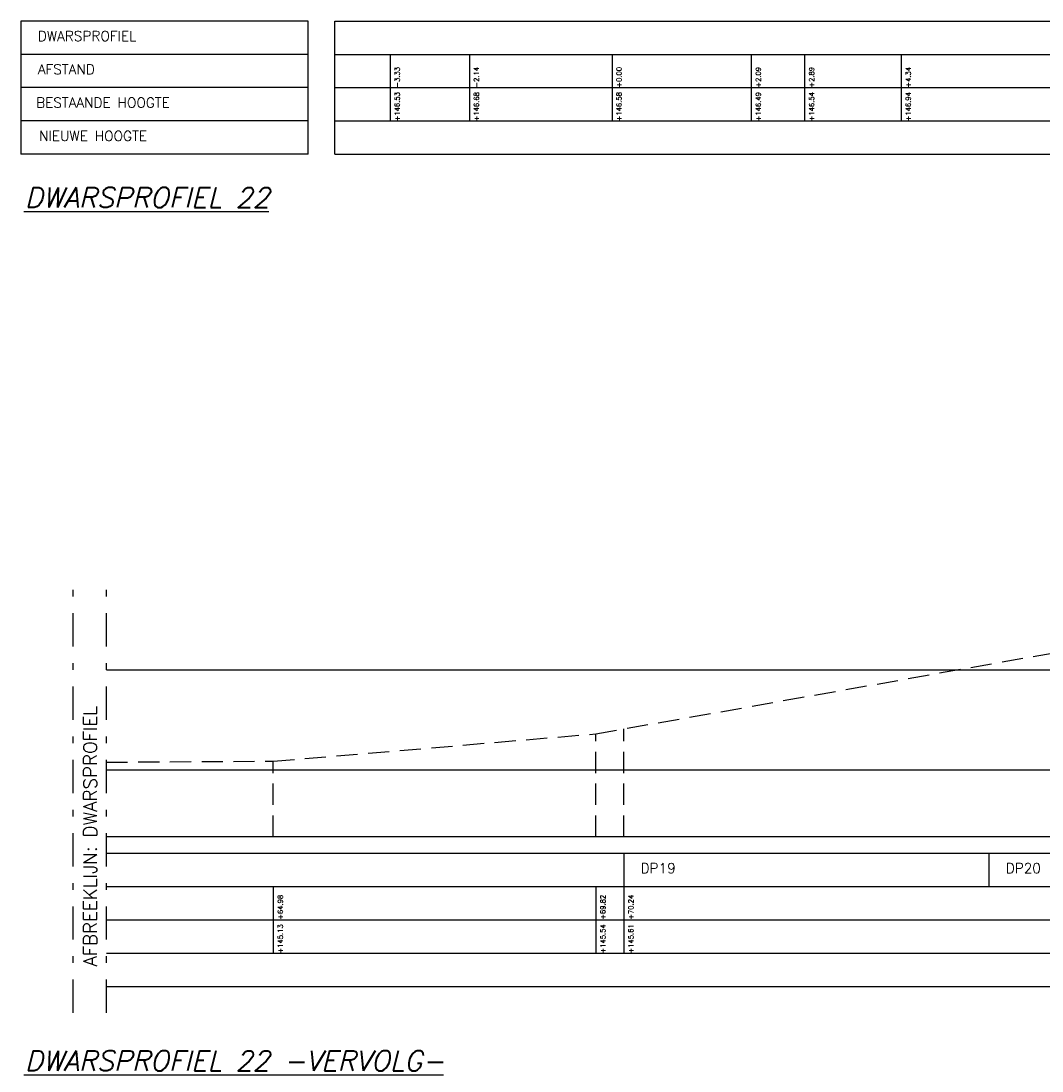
# Model space of a CAD drawing. Header units: metres. Extents: x -32 to 40, y -72 to 118.
# Tile 1 of 25: x -32 to -16, y -72 to -56. Entities that reach past the tile are written whole.
import ezdxf

# ---------------------------------------------------------------- set-up
doc = ezdxf.new("R2010")
doc.units = ezdxf.units.M
doc.linetypes.add('1-200 HIDDEN', pattern=[0.9525, 0.635, -0.3175])
doc.linetypes.add('DASHDOT', pattern=[2, 1, -0.5, 0, -0.5])
for name, color, linetype in [('PH-BESTAAND', 253, '1-200 HIDDEN'), ('PH-ONTWERP-WATERBERGING', 6, 'Continuous'), ('PH-RIO-RWA', 4, 'DASHDOT'), ('PH100', 7, 'Continuous')]:
    doc.layers.add(name, color=color, linetype=linetype)
doc.styles.add('ROMANS', font='romans.shx')

msp = doc.modelspace()

# ---------------------------------------------------------------- linework, layer by layer
at = {"layer": 'PH-BESTAAND', "ltscale": 0.5}
for p, q in [((-23.085, -66.502), (-16.085, -65.262)), ((-22.665, -68.042), (-22.665, -66.427)), ((-27.925, -66.912), (-23.085, -66.502)), ((-23.085, -68.042), (-23.085, -66.502)), ((-30.428, -66.926), (-27.925, -66.912)), ((-27.925, -68.042), (-27.925, -66.912))]:
    msp.add_line(p, q, dxfattribs=at)
at = {"layer": 'PH-BESTAAND', "color": 7, "linetype": 'DASHDOT', "ltscale": 0.5}
for points in [[(-30.928, -70.69), (-30.928, -64.168)], [(-30.428, -70.69), (-30.428, -64.168)]]:
    msp.add_lwpolyline(points, dxfattribs=at)
at = {"layer": 'PH-ONTWERP-WATERBERGING'}
for p, q in [((-30.428, -67.042), (-23.077, -67.042)), ((-23.077, -67.042), (7.787, -67.042))]:
    msp.add_line(p, q, dxfattribs=at)
at = {"layer": 'PH100'}
for p, q in [((-27.4, -55.805), (-31.711, -55.805)), ((-31.711, -55.805), (-31.711, -57.805)), ((-27.4, -57.805), (-27.4, -55.805)), ((-27, -55.805), (39.635, -55.805)), ((-27, -57.805), (-27, -55.805)), ((-27.4, -56.305), (-31.711, -56.305)), ((-27, -56.305), (39.635, -56.305)), ((-26.171, -56.305), (-26.171, -57.305)), ((-24.981, -56.305), (-24.981, -57.305)), ((-22.841, -56.305), (-22.841, -57.305)), ((-20.751, -56.305), (-20.751, -57.305)), ((-19.951, -56.305), (-19.951, -57.305)), ((-18.501, -56.305), (-18.501, -57.305)), ((-27.4, -56.805), (-31.711, -56.805)), ((-27, -56.805), (39.635, -56.805)), ((-27.4, -57.305), (-31.711, -57.305)), ((-27, -57.305), (39.635, -57.305)), ((-27.4, -57.805), (-31.711, -57.805)), ((-27, -57.805), (39.635, -57.805)), ((-30.428, -68.292), (34.328, -68.292)), ((-30.428, -68.792), (34.328, -68.792)), ((-27.925, -68.792), (-27.925, -69.792)), ((-23.085, -68.792), (-23.085, -69.792)), ((-22.665, -68.792), (-22.665, -69.792)), ((-30.428, -69.292), (34.328, -69.292)), ((-30.428, -69.792), (34.328, -69.792)), ((-30.428, -70.292), (34.328, -70.292))]:
    msp.add_line(p, q, dxfattribs=at)
at = {"layer": 'PH100', "color": 4, "linetype": 'Continuous'}
msp.add_line((-30.428, -65.542), (10.037, -65.542), dxfattribs=at)
at = {"layer": 'PH100', "color": 5, "linetype": 'Continuous'}
msp.add_line((-30.428, -68.042), (34.328, -68.042), dxfattribs=at)
at = {"layer": 'PH100'}
for points in [[(-22.665, -68.292), (-22.665, -68.792)], [(-17.185, -68.292), (-17.185, -68.792)]]:
    msp.add_lwpolyline(points, dxfattribs=at)

# ---------------------------------------------------------------- texts
at = {"layer": 'PH-RIO-RWA', "color": 7, "insert": (-30.773, -69.991), "char_height": 0.2, "width": 7.52068, "attachment_point": 1, "rotation": 90, "style": 'ROMANS'}
msp.add_mtext('AFBREEKLIJN: DWARSPROFIEL', dxfattribs=at)
at = {"layer": 'PH100', "color": 1, "linetype": 'Continuous', "style": 'ROMANS'}
for s, p in [('DWARSPROFIEL', (-31.458, -56.105)), ('AFSTAND', (-31.458, -56.605)), ('BESTAANDE HOOGTE', (-31.483, -57.105)), ('NIEUWE HOOGTE', (-31.44, -57.605)), ('DP19', (-22.412, -68.592)), ('DP20', (-16.932, -68.592))]:
    msp.add_text(s, height=0.15, dxfattribs=at).set_placement(p)
at = {"layer": 'PH100', "color": 2, "linetype": 'Continuous', "style": 'ROMANS'}
for s, p in [('+0.00', (-22.698, -56.803)), ('+2.09', (-20.608, -56.803)), ('+2.89', (-19.808, -56.803)), ('+4.34', (-18.358, -56.803)), ('-3.33', (-26.028, -56.803)), ('-2.14', (-24.838, -56.803)), ('+64.98', (-27.781, -69.29)), ('+69.82', (-22.941, -69.29)), ('+70.24', (-22.521, -69.29))]:
    msp.add_text(s, height=0.075, rotation=90, dxfattribs=at).set_placement(p)
at = {"layer": 'PH100', "color": 8, "linetype": 'Continuous', "style": 'ROMANS'}
for s, p in [('+146.53', (-26.028, -57.309)), ('+146.68', (-24.838, -57.309)), ('+146.58', (-22.698, -57.309)), ('+146.49', (-20.608, -57.309)), ('+146.54', (-19.808, -57.309)), ('+146.94', (-18.358, -57.309)), ('+145.13', (-27.781, -69.796)), ('+145.54', (-22.941, -69.796)), ('+145.61', (-22.521, -69.796))]:
    msp.add_text(s, height=0.075, rotation=90, dxfattribs=at).set_placement(p)
at = {"layer": 'PH100', "color": 3, "linetype": 'Continuous', "style": 'ROMANS', "oblique": 14}
for s, p in [('%%UDWARSPROFIEL 22', (-31.654, -58.605)), ('%%UDWARSPROFIEL 22 -VERVOLG-', (-31.654, -71.556))]:
    msp.add_text(s, height=0.3, dxfattribs=at).set_placement(p)

doc.saveas('drawing.dxf')
